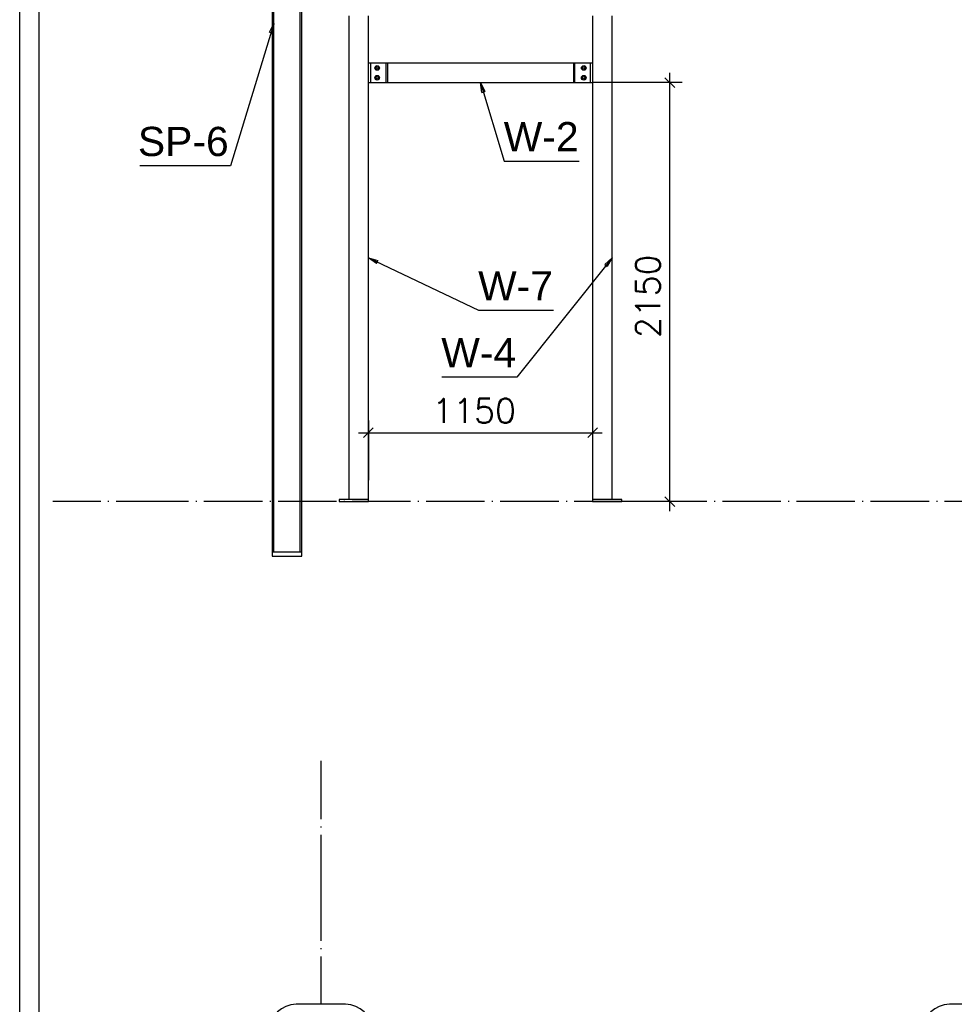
# Paper-space layout 'A0 Advance Steel' of a CAD drawing. Header units: millimetres. Extents: x -21 to 1320, y -7 to 928.
# Tile 77 of 134: x 627 to 723, y 219 to 320. Entities that reach past the tile are written whole.
import ezdxf

# ---------------------------------------------------------------- set-up
doc = ezdxf.new("R2010")
doc.units = ezdxf.units.MM
doc.linetypes.add('ACAD_ISO04W100', pattern=[30, 24, -3, 0, -3])
doc.layers.get('0').update_dxf_attribs({"linetype": 'CONTINUOUS'})
for name, color, linetype in [('AS_Belki', 145, 'CONTINUOUS'), ('AS_Blachy', 30, 'CONTINUOUS'), ('AS_DIM_ON', 7, 'CONTINUOUS'), ('AS_Siatki', 72, 'CONTINUOUS'), ('AS_Sruby', 9, 'CONTINUOUS')]:
    doc.layers.add(name, color=color, linetype=linetype)
doc.styles.add('Arial', font='arial.ttf', dxfattribs={"height": 150})
doc.styles.add('ROMANS', font='romans')

psp = doc.layouts.new('A0 Advance Steel')

# ---------------------------------------------------------------- linework, layer by layer
at = {"color": 0, "linetype": 'ByBlock', "lineweight": -2}
for p, q in [((652.3, 318.68), (652.75, 319.59)), ((652.75, 319.59), (652.62, 318.58)), ((652.3, 318.68), (652.62, 318.58)), ((674.08, 312.5), (673.95, 313.51)), ((673.95, 313.51), (674.4, 312.6)), ((674.08, 312.5), (674.4, 312.6)), ((663.28, 294.95), (662.45, 295.53)), ((662.45, 295.53), (663.43, 295.25)), ((663.28, 294.95), (663.43, 295.25)), ((686.7, 294.85), (687.45, 295.53)), ((687.45, 295.53), (686.96, 294.64)), ((686.7, 294.85), (686.96, 294.64))]:
    psp.add_line(p, q, dxfattribs=at)
at = {"color": 3, "ltscale": 0.25}
for points in [[(626.67, 210.27), (626.67, 424.87), (970.27, 424.87), (970.27, 210.27), (626.67, 210.27)], [(628.67, 212.27), (628.67, 422.87), (968.27, 422.87), (968.27, 212.27), (628.67, 212.27)]]:
    psp.add_lwpolyline(points, dxfattribs=at)
at = {"color": 7}
for points in [[(652.75, 319.59), (648.3, 304.97), (638.99, 304.97)], [(673.95, 313.51), (676.39, 305.46), (684.07, 305.46)], [(662.45, 295.53), (673.76, 290.15), (681.45, 290.15)], [(687.45, 295.53), (677.67, 283.29), (669.99, 283.29)]]:
    psp.add_lwpolyline(points, dxfattribs=at)
at = {"layer": 'AS_Belki', "linetype": 'Continuous', "ltscale": 0.25}
for p, q in [((655.43, 374.12), (655.43, 265.31)), ((652.57, 373.87), (652.57, 265.31)), ((652.75, 265.31), (652.75, 373.88)), ((655.61, 265.31), (655.61, 368.42)), ((660.45, 320.35), (660.45, 270.71)), ((662.45, 270.71), (662.45, 320.35)), ((685.45, 320.35), (685.45, 270.71)), ((687.45, 270.71), (687.45, 320.35)), ((683.49, 315.51), (664.41, 315.51)), ((664.41, 315.51), (664.41, 313.51)), ((664.41, 313.51), (683.49, 313.51))]:
    psp.add_line(p, q, dxfattribs=at)
at = {"layer": 'AS_Blachy', "linetype": 'Continuous', "ltscale": 0.25}
for p, q in [((662.65, 315.51), (662.45, 315.51)), ((664.25, 315.51), (662.65, 315.51)), ((662.65, 315.51), (662.65, 313.51)), ((664.41, 315.51), (664.25, 315.51)), ((664.25, 315.51), (664.25, 313.51)), ((683.65, 315.51), (683.49, 315.51)), ((683.49, 315.51), (683.49, 313.51)), ((683.65, 313.51), (683.65, 315.51)), ((685.25, 315.51), (683.65, 315.51)), ((685.45, 315.51), (685.25, 315.51)), ((685.25, 313.51), (685.25, 315.51)), ((662.45, 313.51), (662.65, 313.51)), ((662.65, 313.51), (664.25, 313.51)), ((664.25, 313.51), (664.41, 313.51)), ((683.49, 313.51), (683.65, 313.51)), ((683.65, 313.51), (685.25, 313.51)), ((685.25, 313.51), (685.45, 313.51)), ((662.45, 270.71), (659.45, 270.71)), ((659.45, 270.71), (659.45, 270.51)), ((659.45, 270.51), (662.45, 270.51)), ((662.45, 270.51), (662.45, 270.71)), ((688.45, 270.71), (685.45, 270.71)), ((685.45, 270.71), (685.45, 270.51)), ((685.45, 270.51), (688.45, 270.51)), ((688.45, 270.51), (688.45, 270.71)), ((655.61, 265.31), (652.57, 265.31)), ((652.57, 265.31), (652.57, 264.91)), ((652.57, 264.91), (655.61, 264.91)), ((655.61, 264.91), (655.61, 265.31))]:
    psp.add_line(p, q, dxfattribs=at)
at = {"layer": 'AS_DIM_ON', "color": 8}
for p, q in [((693.38, 269.51), (693.38, 314.51)), ((694.63, 313.51), (685.49, 313.51)), ((662.45, 278.83), (662.45, 272.71)), ((685.45, 278.83), (685.45, 272.71)), ((661.45, 277.58), (686.45, 277.58)), ((694.63, 270.51), (687.45, 270.51))]:
    psp.add_line(p, q, dxfattribs=at)
at = {"layer": 'AS_DIM_ON', "color": 8, "linetype": 'ByBlock', "lineweight": -2}
for p, q in [((693.88, 313.01), (692.88, 314.01)), ((662.95, 278.08), (661.95, 277.08)), ((684.95, 277.08), (685.95, 278.08)), ((692.88, 271.01), (693.88, 270.01))]:
    psp.add_line(p, q, dxfattribs=at)
at = {"layer": 'AS_Siatki', "color": 20, "linetype": 'ACAD_ISO04W100', "ltscale": 0.25}
for p, q in [((642.58, 270.51), (630.08, 270.51)), ((932.78, 270.51), (642.58, 270.51)), ((642.58, 270.51), (642.58, 270.51)), ((657.57, 270.51), (657.57, 270.51)), ((657.57, 243.91), (657.57, 231.41)), ((657.57, 231.41), (657.57, 231.41)), ((657.57, 231.41), (657.57, 218.91))]:
    psp.add_line(p, q, dxfattribs=at)
at = {"layer": 'AS_Siatki', "color": 20, "linetype": 'Continuous', "ltscale": 0.25}
for p, q in [((660.11, 218.91), (655.03, 218.91)), ((726.26, 218.91), (722.08, 218.91))]:
    psp.add_line(p, q, dxfattribs=at)
for centre, start, end in [((655.03, 216.21), 90, 270), ((660.11, 216.21), 270, 90), ((722.08, 216.21), 90, 270)]:
    psp.add_arc(centre, 2.7, start, end, dxfattribs=at)
at = {"layer": 'AS_Sruby', "linetype": 'Continuous', "ltscale": 0.25}
for p, q in [((663.35, 315.21), (663.18, 315.11)), ((663.18, 315.11), (663.18, 314.91)), ((663.18, 314.91), (663.35, 314.81)), ((663.52, 315.11), (663.35, 315.21)), ((663.35, 314.81), (663.52, 314.91)), ((663.52, 314.91), (663.52, 315.11)), ((684.55, 315.21), (684.38, 315.11)), ((684.38, 315.11), (684.38, 314.91)), ((684.38, 314.91), (684.55, 314.81)), ((684.72, 315.11), (684.55, 315.21)), ((684.55, 314.81), (684.72, 314.91)), ((684.72, 314.91), (684.72, 315.11)), ((663.35, 314.21), (663.18, 314.11)), ((663.18, 314.11), (663.18, 313.91)), ((663.18, 313.91), (663.35, 313.81)), ((663.52, 314.11), (663.35, 314.21)), ((663.35, 313.81), (663.52, 313.91)), ((663.52, 313.91), (663.52, 314.11)), ((684.55, 314.21), (684.38, 314.11)), ((684.38, 314.11), (684.38, 313.91)), ((684.38, 313.91), (684.55, 313.81)), ((684.72, 314.11), (684.55, 314.21)), ((684.55, 313.81), (684.72, 313.91)), ((684.72, 313.91), (684.72, 314.11))]:
    psp.add_line(p, q, dxfattribs=at)
for centre, radius in [((663.35, 315.01), 0.24), ((663.35, 315.01), 0.12), ((684.55, 315.01), 0.24), ((684.55, 315.01), 0.12), ((663.35, 314.01), 0.24), ((663.35, 314.01), 0.12), ((684.55, 314.01), 0.24), ((684.55, 314.01), 0.12)]:
    psp.add_circle(centre, radius, dxfattribs=at)

# ---------------------------------------------------------------- texts
at = {"color": 7, "style": 'Arial'}
for s, p in [('W-2', (676.34, 306.46)), ('SP-6', (638.8, 305.97)), ('W-7', (673.71, 291.15)), ('W-4', (669.93, 284.29))]:
    psp.add_text(s, height=3, dxfattribs=at).set_placement(p)
at = {"layer": 'AS_DIM_ON', "color": 9, "style": 'ROMANS'}
psp.add_text('2150', height=2.5, rotation=90, dxfattribs=at).set_placement((692.38, 287.29))
psp.add_text('1150', height=2.5, dxfattribs=at).set_placement((669.01, 278.58))

doc.saveas('drawing.dxf')
